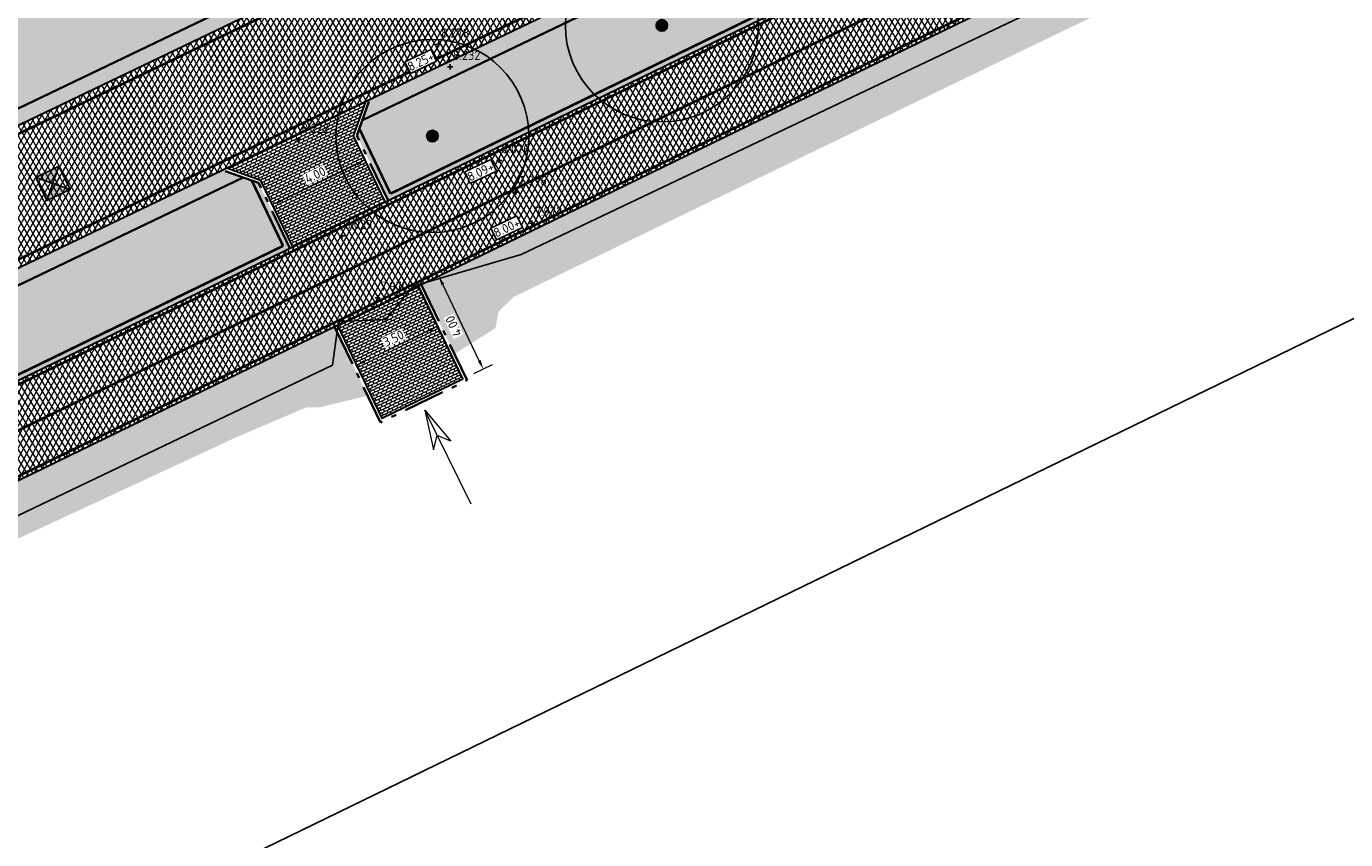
# Model space of a CAD drawing. Header units: metres. Extents: x 157685 to 160831, y 403691 to 406312.
# Tile 22 of 134: x 158734 to 158785, y 404274 to 404306. Entities that reach past the tile are written whole.
import ezdxf

# ---------------------------------------------------------------- set-up
doc = ezdxf.new("R2010")
doc.units = ezdxf.units.M
doc.header["$PDMODE"] = 35
for name, pattern in [('VH-OPSLUITBAND_120X250', [26, 16, -4, 2, -4]), ('VW-1-3_STREEP', [4, 1, -3]), ('VW-30-270_STREEP', [3, 0.3, -2.7])]:
    doc.linetypes.add(name, pattern=pattern)
doc.layers.get('Defpoints').update_dxf_attribs({"color": 171})
for name, color, linetype, lineweight in [('B-WE-GR-BOOM-S (ingemeten)', 90, 'Continuous', 25), ('B-WE-OG-HOOGTEPUNT-S', 7, 'Continuous', 25), ('B-WE-OG-HOOGTEPUNT-T18', 10, 'Continuous', 18), ('B-WE-OG-TOPOGRAFIE_INRIT-G', 10, 'Continuous', 18), ('N-WE-GR-DOORWORTELBARE RUIMTE-G', 80, 'Continuous', 35), ('N-WE-GR-GRAS-A', 62, 'Continuous', 18), ('N-WE-GW-HOOGTE_AFWERKHOOGTE-T25', 7, 'Continuous', 25), ('N-WE-RI-GWA_RIOOLPUT-S', 30, 'Continuous', 25), ('N-WE-VH-GESLOTENVERHARDING_ASFALT-A-200', 253, 'Continuous', 18), ('N-WE-VH-HALFVERHARDING_GRASBETONSTEEN-A-200', 132, 'Continuous', 18), ('N-WE-VH-HALFVERHARDING_GRASBETONSTEEN-G', 7, 'Continuous', 35), ('N-WE-VH-KANTOPSLUITING_OPSLUITBAND_120X250-G', 4, 'VH-OPSLUITBAND_120X250', 35), ('N-WE-VH-KANTVERHARDING-G', 7, 'Continuous', 30), ('N-WE-VH-M', 7, 'Continuous', 18), ('N-WE-VH-OPENVERHARDING_BETONSTRAATSTEEN-A-200', 252, 'Continuous', 18), ('N-WE-VH-VERHARDING_ASFALT-A', 252, 'Continuous', 18), ('N-WE-VW-MARKERING_LANGS_STREEP_13_010-G', 7, 'VW-1-3_STREEP', 13), ('N-WE-VW-MARKERING_LANGS_STREEP_30270_010-G', 7, 'VW-30-270_STREEP', 13), ('N-WE-VW-MARKERING_LANGS_STREEP_DOORGETROKKEN_010-G', 7, 'Continuous', 13)]:
    doc.layers.add(name, color=color, linetype=linetype, lineweight=lineweight)
doc.styles.add('NLCS-ISO', font='NLCS-ISO.TTF')
doc.styles.add('NLCS-ISO-M200-T18', font='NLCS-ISO.TTF', dxfattribs={"height": 0.36})
doc.dimstyles.new('NLCS-M200-T18-PIJL_L2_H2', dxfattribs={"dimscale": 0.2, "dimtxt": 0.36, "dimasz": 1.8, "dimexe": 2, "dimexo": 2, "dimgap": 0.7, "dimtad": 1, "dimzin": 0, "dimdsep": 46, "dimtxsty": 'NLCS-ISO-M200-T18', "dimcen": 0, "dimdle": 2, "dimclrd": 256, "dimclre": 256, "dimclrt": 256, "dimazin": 0, "dimtfac": 1, "dimtofl": 0, "dimtmove": 0, "dimatfit": 3, "dimfxl": 2, "dimfxlon": 1, "dimtfill": 1, "dimtfillclr": 256, "dimtolj": 1, "dimtzin": 0, "dimlwd": -1, "dimlwe": -1, "dimarcsym": 0})
pattern_1 = [(0, (0, 0), (1, 1), [0.12, -0.8]), (45, (0.4, 0.2), (-0.113137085, 1.8667619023), [0.12, -0.8]), (30, (0.08, 0.12), (0.2274613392, 1.2860254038), [0.12, -0.8]), (15, (0.32, 0.48), (0.3856270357, 0.724494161), [0.12, -0.8]), (135, (0.16, 2), (-0.02828427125, -0.6505382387), [0.12, -0.8]), (150, (1.2, 0.4), (0.2156921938, -0.5864101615), [0.12, -0.8]), (165, (0.24, 0.04), (0.1434520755, -0.7010146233), [0.12, -0.8]), (85, (0.4, 0.4), (-0.8726773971, 1.0400164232), [0.12, -0.8]), (100, (0, 0), (-1.1121176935, 0.7787131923), [0.12, -0.8])]
pattern_2 = [(115.91665, (158708.73128, 404272.0808), (-0.14033187, 0.0485486), [0.105, -0.105]), (205.91665, (158708.73128, 404272.0808), (0.04589164, -0.09444023), [])]

# ---------------------------------------------------------------- blocks, each defined once
blk = doc.blocks.new('inrit')
at = {"linetype": 'Continuous'}
for p, q in [((0, 0), (4.064, 0)), ((4.064, 0), (2.532, 0.38)), ((2.532, 0.38), (2.971, 0)), ((4.064, 0), (2.532, -0.38)), ((2.532, -0.38), (2.971, 0))]:
    blk.add_line(p, q, dxfattribs=at)
blk = doc.blocks.new('*D731')
at = {"layer": 'Defpoints', "color": 0, "transparency": 16777216}
for p in [(158749.985, 404294.202), (158750.008, 404294.153), (158746.852, 404292.641)]:
    blk.add_point(p, dxfattribs=at)
at = {"layer": 'N-WE-VH-M', "transparency": 16777216}
for p, q in [((158749.985, 404294.202), (158749.812, 404294.563)), ((158747.153, 404292.845), (158749.66, 404294.046)), ((158746.828, 404292.689), (158746.656, 404293.05))]:
    blk.add_line(p, q, dxfattribs=at)
for points in [[(158749.634, 404294.1), (158749.686, 404293.992), (158749.985, 404294.202)], [(158747.127, 404292.899), (158747.179, 404292.791), (158746.828, 404292.689)]]:
    blk.add_solid(points, dxfattribs=at)
at = {"layer": 'N-WE-VH-M', "transparency": 16777216, "insert": (158748.268, 404293.734), "char_height": 0.36, "attachment_point": 5, "rotation": 25.6069, "style": 'NLCS-ISO-M200-T18', "bg_fill": 3, "box_fill_scale": 1.1, "bg_fill_color": 256, "bg_fill_true_color": 13158600, "bg_fill_transparency": 0}
blk.add_mtext('\\A1;3.50', dxfattribs=at)
blk = doc.blocks.new('*D732')
at = {"layer": 'Defpoints', "color": 0, "transparency": 16777216}
for p in [(158747.167, 404300.659), (158747.203, 404300.585), (158743.6, 404298.846)]:
    blk.add_point(p, dxfattribs=at)
at = {"layer": 'N-WE-VH-M', "transparency": 16777216}
for p, q in [((158747.167, 404300.659), (158746.993, 404301.02)), ((158743.888, 404299.077), (158746.842, 404300.503)), ((158743.564, 404298.921), (158743.39, 404299.281))]:
    blk.add_line(p, q, dxfattribs=at)
for points in [[(158746.816, 404300.557), (158746.869, 404300.449), (158747.167, 404300.659)], [(158743.862, 404299.131), (158743.915, 404299.023), (158743.564, 404298.921)]]:
    blk.add_solid(points, dxfattribs=at)
at = {"layer": 'N-WE-VH-M', "transparency": 16777216, "insert": (158745.226, 404300.078), "char_height": 0.36, "attachment_point": 5, "rotation": 25.7618, "style": 'NLCS-ISO-M200-T18', "bg_fill": 3, "box_fill_scale": 1.1, "bg_fill_color": 256, "bg_fill_true_color": 13158600, "bg_fill_transparency": 0}
blk.add_mtext('\\A1;4.00', dxfattribs=at)
blk = doc.blocks.new('*D733')
at = {"layer": 'Defpoints', "color": 0, "transparency": 16777216}
for p in [(158750.026, 404296.145), (158749.235, 404295.766), (158750.964, 404292.158)]:
    blk.add_point(p, dxfattribs=at)
at = {"layer": 'N-WE-VH-M', "transparency": 16777216}
for p, q in [((158749.665, 404295.972), (158750.387, 404296.318)), ((158751.599, 404292.862), (158750.182, 404295.82)), ((158751.394, 404292.365), (158752.116, 404292.71))]:
    blk.add_line(p, q, dxfattribs=at)
for points in [[(158750.128, 404295.794), (158750.236, 404295.846), (158750.026, 404296.145)], [(158751.545, 404292.836), (158751.654, 404292.888), (158751.755, 404292.537)]]:
    blk.add_solid(points, dxfattribs=at)
at = {"layer": 'N-WE-VH-M', "transparency": 16777216, "insert": (158750.602, 404294.203), "char_height": 0.36, "attachment_point": 5, "rotation": 115.6069, "style": 'NLCS-ISO-M200-T18', "bg_fill": 3, "box_fill_scale": 1.1, "bg_fill_color": 256, "bg_fill_true_color": 13158600, "bg_fill_transparency": 0}
blk.add_mtext('\\A1;4.00', dxfattribs=at)
blk = doc.blocks.new('SGR-BOOM_01')
at = {"ltscale": 0.1}
h = blk.add_hatch(color=256, dxfattribs=at)
edge = h.paths.add_edge_path()
edge.add_arc((0, 0), 0.15, 0, 360)
for radius in [2.5, 0.045]:
    blk.add_circle((0, 0), radius)
blk.add_circle((0, 0), 0.15, dxfattribs=at)
blk = doc.blocks.new('*U858')
for points in [[(0, 0), (0.5, 0.5), (-0.5, 0.5)], [(0.5, -0.5), (0, 0), (-0.5, -0.5)]]:
    blk.add_hatch(color=256).paths.add_polyline_path(points)
at = {"ltscale": 1000}
blk.add_lwpolyline([(0.5, -0.5), (0.5, 0.5), (-0.5, 0.5), (-0.5, -0.5)], close=True, dxfattribs=at)
for points in [[(-0.5, 0.5), (0.5, -0.5)], [(0.5, 0.5), (-0.5, -0.5)]]:
    blk.add_lwpolyline(points)
blk = doc.blocks.new('SOG-HOOGTEPUNT-SO')
for p, q in [((-0.5, 0), (0.5, 0)), ((0, 0.5), (0, -0.5))]:
    blk.add_line(p, q)

msp = doc.modelspace()

# ---------------------------------------------------------------- hatches: boundary and pattern name
at = {"layer": 'N-WE-GR-GRAS-A'}
h = msp.add_hatch(dxfattribs=at)
h.set_pattern_fill('AGR-GRAS_01-SO', color=256, scale=0.04, pattern_type=2)
h.set_pattern_definition(pattern_1)
edge = h.paths.add_edge_path()
edge.add_line((158729.928, 404301.368), (158731.069, 404301.416))
edge.add_line((158731.069, 404301.416), (158776.005, 404322.953))
edge.add_arc((158771.078, 404333.233), 11.4, 295.6069, 348.105)
edge.add_line((158782.233, 404330.883), (158784.599, 404342.114))
edge.add_line((158784.599, 404342.114), (158783.23, 404342.57))
edge.add_line((158783.23, 404342.57), (158780.658, 404330.615))
edge.add_line((158780.658, 404330.615), (158778.507, 404328.575))
edge.add_line((158778.507, 404328.575), (158774.281, 404326.055))
edge.add_line((158774.281, 404326.055), (158756.313, 404317.516))
edge.add_line((158756.313, 404317.516), (158728.441, 404304.471))
edge.add_line((158728.441, 404304.471), (158729.928, 404301.368))
h = msp.add_hatch(dxfattribs=at)
h.set_pattern_fill('AGR-GRAS_01-SO', color=256, scale=0.04, pattern_type=2)
h.set_pattern_definition(pattern_1)
h.paths.add_polyline_path([(158749.343, 404295.818), (158750.633, 404293.126), (158752.227, 404294.126), (158752.346, 404294.77), (158752.934, 404295.341), (158763.146, 404300.292), (158774.097, 404305.582), (158779.688, 404308.248), (158797.49, 404316.639), (158804.687, 404319.758), (158806.299, 404320.608), (158806.847, 404320.736), (158810.179, 404322.045), (158808.883, 404324.75)])
h = msp.add_hatch(dxfattribs=at)
h.set_pattern_fill('AGR-GRAS_01-SO', color=256, scale=0.04, pattern_type=2)
h.set_pattern_definition(pattern_1)
edge = h.paths.add_edge_path()
edge.add_line((158746.847, 404301.604), (158748.055, 404299.084))
edge.add_line((158748.055, 404299.084), (158789.013, 404318.986))
edge.add_arc((158788.139, 404320.785), 2, 295.9167, 385.9167)
edge.add_line((158789.937, 404321.659), (158789.505, 404322.548))
edge.add_line((158789.505, 404322.548), (158747.058, 404302.204))
edge.add_line((158747.058, 404302.204), (158746.847, 404301.604))
h = msp.add_hatch(dxfattribs=at)
h.set_pattern_fill('AGR-GRAS_01-SO', color=256, scale=0.04, pattern_type=2)
h.set_pattern_definition(pattern_1)
h.paths.add_polyline_path([(158743.024, 404299.772), (158742.424, 404299.983), (158708.045, 404283.507), (158708.094, 404282.366), (158709.144, 404280.175), (158744.242, 404297.23)])
h = msp.add_hatch(dxfattribs=at)
h.set_pattern_fill('AGR-GRAS_01-SO', color=256, scale=0.04, pattern_type=2)
h.set_pattern_definition(pattern_1)
h.paths.add_polyline_path([(158747.265, 404291.501), (158745.979, 404294.183), (158710.431, 404276.909), (158711.363, 404274.965), (158713.342, 404275.85), (158718.062, 404278.362), (158731.521, 404284.952), (158742.189, 404289.905), (158744.884, 404291.05), (158745.376, 404291.049)])
at = {"layer": 'N-WE-VH-GESLOTENVERHARDING_ASFALT-A-200', "true_color": 0xcf7363}
h = msp.add_hatch(dxfattribs=at)
h.set_pattern_fill('AVH-ASFALT-SO', color=23, scale=0.2, angle=90, pattern_type=2)
h.set_pattern_definition([(61.97232, (158667.01631, 404201.6964), (-0.17654414, 0.09397961), []), (121.97232, (158667.01631, 404201.6964), (-0.1696608, -0.1059019), [])])
edge = h.paths.add_edge_path()
edge.add_line((158670.594, 404104.047), (158673.489, 404104.146))
edge.add_line((158673.489, 404104.146), (158673.457, 404105.146))
edge.add_line((158673.457, 404105.146), (158673.349, 404115.148))
edge.add_line((158673.349, 404115.148), (158669.632, 404223.064))
edge.add_arc((158721.102, 404224.836), 51.5, 115.9167, 181.9723, ccw=False)
edge.add_line((158698.593, 404271.157), (158844.254, 404341.938))
edge.add_arc((158931.667, 404162.052), 200, 102.00331, 115.91665, ccw=False)
edge.add_line((158890.073, 404357.679), (158896.09, 404358.959))
edge.add_line((158896.09, 404358.959), (158896.134, 404362.546))
edge.add_line((158896.134, 404362.546), (158889.345, 404361.103))
edge.add_arc((158931.667, 404162.052), 203.5, 102.00331, 115.91665)
edge.add_line((158842.724, 404345.086), (158697.063, 404274.305))
edge.add_arc((158721.102, 404224.836), 55, 115.9167, 181.9723)
edge.add_line((158666.135, 404222.943), (158669.851, 404115.027))
edge.add_line((158669.851, 404115.027), (158670.558, 404105.046))
edge.add_line((158670.558, 404105.046), (158670.594, 404104.047))
at = {"layer": 'N-WE-VH-HALFVERHARDING_GRASBETONSTEEN-A-200'}
h = msp.add_hatch(dxfattribs=at)
h.set_pattern_fill('AVH-GRASBETONSTEEN_02-SO', color=256, scale=0.2, pattern_type=2)
h.set_pattern_definition([(45, (0, 0), (-0.19798989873, 0.19798989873), [0.14, -0.14]), (135, (0, 0), (-0.19798989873, -0.19798989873), [0.14, -0.14]), (45, (-0.099, 0.099), (-0.19798989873, 0.19798989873), [0.14, -0.14]), (135, (0.099, 0.099), (-0.19798989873, -0.19798989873), [0.14, -0.14])])
edge = h.paths.add_edge_path()
edge.add_line((158690.418, 404281.63), (158691.197, 404281.393))
edge.add_arc((158725.236, 404223.103), 67.5, 115.60693, 120.28306, ccw=False)
edge.add_line((158696.062, 404283.974), (158699.215, 404285.484))
edge.add_line((158699.215, 404285.484), (158699.496, 404286.285))
edge.add_line((158699.496, 404286.285), (158695.803, 404284.515))
edge.add_arc((158725.236, 404223.103), 68.1, 115.60693, 120.74848)
edge = h.paths.add_edge_path()
edge.add_line((158685.825, 404277.903), (158686.065, 404278.81))
edge.add_arc((158725.236, 404223.103), 68.1, 125.11313, 167.79179)
edge.add_line((158658.676, 404237.504), (158659.214, 404237.155))
edge.add_arc((158725.236, 404223.103), 67.5, 125.72266, 167.98499, ccw=False)
edge = h.paths.add_edge_path()
edge.add_line((158703.411, 404281.285), (158702.61, 404281.567))
edge.add_line((158702.61, 404281.567), (158698.223, 404279.465))
edge.add_arc((158725.236, 404223.103), 62.5, 115.60693, 169.75116)
edge.add_line((158663.733, 404234.224), (158664.279, 404233.869))
edge.add_arc((158725.236, 404223.103), 61.9, 115.60693, 169.98392, ccw=False)
edge.add_line((158698.483, 404278.924), (158703.411, 404281.285))
h.paths.add_polyline_path([(158725.612, 404298.136), (158725.893, 404298.936), (158703.229, 404288.074), (158704.03, 404287.792)])
h.paths.add_polyline_path([(158730.528, 404301.157), (158731.328, 404300.875), (158768.112, 404318.505), (158767.933, 404319.084)])
h.paths.add_polyline_path([(158742.424, 404299.983), (158741.623, 404300.265), (158708.327, 404284.307), (158708.045, 404283.507)])
h.paths.add_polyline_path([(158747.34, 404303.005), (158747.058, 404302.204), (158769.784, 404313.096), (158769.605, 404313.676)])
at = {"layer": 'N-WE-VH-OPENVERHARDING_BETONSTRAATSTEEN-A-200'}
h = msp.add_hatch(dxfattribs=at)
h.set_pattern_fill('AVH-BSS_KEIFORMAAT_HALFST-SO', color=256, scale=0.1, angle=90, pattern_type=2)
h.set_pattern_definition(pattern_2)
h.paths.add_polyline_path([(158741.776, 404300.338), (158743.11, 404299.869), (158744.35, 404297.283), (158747.944, 404299.03), (158746.717, 404301.597), (158747.187, 404302.931)])
h = msp.add_hatch(dxfattribs=at)
h.set_pattern_fill('AVH-BSS_KEIFORMAAT_HALFST-SO', color=256, scale=0.1, angle=90, pattern_type=2)
h.set_pattern_definition(pattern_2)
h.paths.add_polyline_path([(158747.816, 404290.629), (158750.964, 404292.158), (158749.232, 404295.764), (158746.087, 404294.236)])
at = {"layer": 'N-WE-VH-VERHARDING_ASFALT-A'}
h = msp.add_hatch(dxfattribs=at)
h.set_pattern_fill('AVH-ASFALT', color=256, scale=0.2, pattern_type=2)
h.set_pattern_definition([(60, (0, 0), (-0.17320508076, 0.1), []), (120, (0, 0), (-0.17320508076, -0.1), [])])
h.paths.add_polyline_path([(158699.567, 404285.653), (158696.062, 404283.974, 0.297114), (158657.769, 404220.987), (158657.942, 404215.467), (158662.939, 404215.624), (158662.839, 404218.822), (158662.766, 404221.144, -0.297114), (158698.223, 404279.465), (158701.153, 404280.869), (158778.425, 404317.903), (158776.264, 404322.412)])

# ---------------------------------------------------------------- linework, layer by layer
at = {"layer": 'Defpoints'}
msp.add_lwpolyline([(158681.467, 404243.887), (158855.92, 404328.707), (158833.22, 404375.396), (158658.767, 404290.576)], close=True, dxfattribs=at)
msp.add_lwpolyline([(158720.535, 404280.571), (158745.894, 404292.687), (158746.131, 404294.382), (158747.971, 404294.458), (158749.034, 404295.758), (158753.229, 404296.995), (158782.092, 404310.71), (158807.857, 404322.763), (158810.862, 404320.059), (158812.731, 404321.877), (158814.488, 404321.42), (158813.56, 404324.779), (158816.306, 404327.673), (158825.538, 404331.802), (158840.526, 404339.084), (158860.717, 404348.152), (158879.701, 404354.369), (158909.51, 404361.242), (158945.242, 404368.335), (158946.725, 404367.739)], dxfattribs=at)
at = {"layer": 'N-WE-GR-DOORWORTELBARE RUIMTE-G', "const_width": 0.1}
msp.add_lwpolyline([(158789.758, 404321.572, -0.414214), (158788.925, 404319.166), (158748.149, 404299.351)], format="xyb", dxfattribs=at)
for points in [[(158748.149, 404299.351), (158746.941, 404301.871)], [(158743.975, 404297.323), (158742.757, 404299.866)], [(158743.975, 404297.323), (158709.237, 404280.443)]]:
    msp.add_lwpolyline(points, dxfattribs=at)
at = {"layer": 'N-WE-VH-HALFVERHARDING_GRASBETONSTEEN-G'}
for points in [[(158776.005, 404322.953), (158730.528, 404301.157)], [(158789.505, 404322.548), (158747.058, 404302.204)], [(158742.424, 404299.983), (158708.045, 404283.507)]]:
    msp.add_lwpolyline(points, dxfattribs=at)
at = {"layer": 'N-WE-VH-KANTOPSLUITING_OPSLUITBAND_120X250-G', "ltscale": 0.1, "flags": 128}
for points in [[(158748.055, 404299.084), (158746.847, 404301.604), (158747.34, 404303.005)], [(158744.242, 404297.23), (158743.024, 404299.772), (158741.623, 404300.265)], [(158745.979, 404294.183), (158747.76, 404290.468), (158751.124, 404292.103), (158749.343, 404295.819)]]:
    msp.add_lwpolyline(points, dxfattribs=at)
at = {"layer": 'N-WE-VH-KANTVERHARDING-G'}
for points in [[(159200.585, 404334.263), (159195.441, 404332.694, -0.155199), (159139.372, 404333.367), (159003.821, 404378.276, 0.133134), (158963.33, 404380.514), (158888.835, 404364.675, 0.059427), (158844.551, 404349.595), (158701.056, 404280.822)], [(159237.45, 404339.447, -0.021058), (159225.545, 404335.232), (159184.38, 404322.577, -0.155354), (159147.975, 404322.942), (159005.832, 404369.772, 0.13271), (158958.953, 404372.324), (158890.073, 404357.679, 0.060783), (158844.254, 404341.938), (158698.593, 404271.157, 0.296478), (158669.632, 404223.064), (158673.349, 404115.148)], [(158789.013, 404318.986), (158697.063, 404274.305, 0.296478), (158666.135, 404222.943), (158666.628, 404208.628)]]:
    msp.add_lwpolyline(points, format="xyb", dxfattribs=at)
for points in [[(158776.264, 404322.412), (158699.567, 404285.653)], [(158747.947, 404299.031), (158746.717, 404301.597), (158747.187, 404302.931)], [(158744.35, 404297.283), (158743.11, 404299.869), (158741.776, 404300.338)], [(158746.088, 404294.235), (158747.816, 404290.629), (158750.964, 404292.158), (158749.235, 404295.767)]]:
    msp.add_lwpolyline(points, dxfattribs=at)
at = {"layer": 'N-WE-VW-MARKERING_LANGS_STREEP_13_010-G', "const_width": 0.1, "flags": 128}
for points in [[(158773.508, 404320.758), (158699.697, 404285.383), (158696.192, 404283.703, 0.297114), (158658.069, 404220.996), (158658.141, 404218.675)], [(158775.41, 404316.79), (158700.927, 404281.093), (158698.094, 404279.735, 0.297114), (158662.466, 404221.134), (158662.539, 404218.813)]]:
    msp.add_lwpolyline(points, format="xyb", dxfattribs=at)
at = {"layer": 'N-WE-VW-MARKERING_LANGS_STREEP_30270_010-G', "const_width": 0.1, "flags": 128}
msp.add_lwpolyline([(159792.987, 404962.746, -0.099404), (159785.597, 404958.419), (159783.624, 404957.741, 0.096117), (159776.447, 404953.601), (159774.345, 404951.778), (159747.108, 404928.141, 0.043037), (159722.974, 404903.255), (159705.82, 404882.215, 0.047339), (159621.619, 404756.297), (159568.406, 404657.676, -0.049533), (159507.778, 404567.864), (159457.899, 404507.77, -0.018201), (159404.644, 404448.163), (159370.769, 404412.916, -0.104938), (159347.32, 404397.007), (159322.053, 404386.71, 0.0216), (159317.991, 404384.846), (159267.269, 404358.864, 0.071669), (159259.881, 404353.629, -0.073217), (159252.318, 404348.305), (159248.244, 404346.25, -0.042275), (159225.031, 404336.904), (159183.865, 404324.25, -0.155354), (159148.523, 404324.604), (159006.38, 404371.435, 0.13271), (158958.589, 404374.036), (158889.709, 404359.391, 0.060783), (158843.489, 404343.512), (158697.828, 404272.731, 0.296478), (158667.884, 404223.004), (158671.6, 404115.088), (158672.048, 404104.097)], format="xyb", dxfattribs=at)
at = {"layer": 'N-WE-VW-MARKERING_LANGS_STREEP_DOORGETROKKEN_010-G', "const_width": 0.1, "flags": 128}
for points in [[(159237.394, 404339.586, -0.021058), (159225.501, 404335.375), (159184.335, 404322.721, -0.155354), (159148.022, 404323.085), (159005.879, 404369.915, 0.13271), (158958.922, 404372.471), (158890.042, 404357.826, 0.060783), (158844.189, 404342.073), (158698.528, 404271.292, 0.296478), (158669.483, 404223.059), (158673.199, 404115.143)], [(158789.078, 404318.851), (158697.129, 404274.17, 0.296478), (158666.284, 404222.948), (158666.777, 404208.633)]]:
    msp.add_lwpolyline(points, format="xyb", dxfattribs=at)

# ---------------------------------------------------------------- block references
at = {"layer": 'B-WE-GR-BOOM-S (ingemeten)', "xscale": 1.5, "yscale": 1.5, "zscale": 1.5}
for p in [(158758.695, 404305.886, 8.165), (158749.778, 404301.591, 8.131)]:
    msp.add_blockref('SGR-BOOM_01', p, dxfattribs=at)
at = {"layer": 'B-WE-OG-HOOGTEPUNT-S', "xscale": 0.2, "yscale": 0.2, "zscale": 0.2}
for p in [(158750.016, 404305.142, 8.278), (158750.469, 404304.278, 8.232), (158744.583, 404301.443, 8.222), (158752.372, 404300.645, 8.026), (158753.022, 404299.404, 7.996), (158753.647, 404298.211, 7.972), (158746.257, 404297.709, 8.029), (158747.651, 404295.306, 7.97)]:
    msp.add_blockref('SOG-HOOGTEPUNT-SO', p, dxfattribs=at)
at = {"layer": 'B-WE-OG-TOPOGRAFIE_INRIT-G', "rotation": 116.2592043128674}
msp.add_blockref('inrit', (158751.279, 404287.297), dxfattribs=at)
at = {"layer": 'N-WE-RI-GWA_RIOOLPUT-S', "rotation": 205.6069263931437}
msp.add_blockref('*U858', (158735.031, 404299.747, 8.267), dxfattribs=at)

# ---------------------------------------------------------------- texts
at = {"layer": 'B-WE-OG-HOOGTEPUNT-T18', "style": 'NLCS-ISO'}
for s, p in [('8.278', (158750.118, 404305.414, 8.278)), ('8.232', (158750.571, 404304.549, 8.232)), ('8.222', (158744.686, 404301.715, 8.222)), ('8.026', (158752.474, 404300.917, 8.026)), ('7.996', (158753.125, 404299.675, 7.996)), ('7.972', (158753.749, 404298.483, 7.972)), ('8.029', (158746.36, 404297.981, 8.029)), ('7.970', (158747.754, 404295.577, 7.97))]:
    msp.add_text(s, height=0.36, rotation=359.8908, dxfattribs=at).set_placement(p)

# ---------------------------------------------------------------- next in the draw order: texts
at = {"layer": 'N-WE-GW-HOOGTE_AFWERKHOOGTE-T25', "char_height": 0.36, "width": 0.97783, "attachment_point": 5, "rotation": 25.3255, "style": 'NLCS-ISO-M200-T18', "bg_fill": 19, "box_fill_scale": 1.2, "bg_fill_color": 256, "bg_fill_transparency": 0}
for s, insert in [('8.25+', (158749.328, 404304.487)), ('8.09+', (158751.651, 404300.208)), ('8.00+', (158752.665, 404298.026))]:
    msp.add_mtext(s, dxfattribs=dict(at, insert=insert))

# ---------------------------------------------------------------- next in the draw order: dimensions: what is measured, and where the dimension line sits
at = {"layer": 'N-WE-VH-M'}
for p1, p2, distance, picture, middle in [((158743.6, 404298.846), (158747.203, 404300.585), 0.083, '*D732', (158745.226, 404300.078)), ((158746.852, 404292.641), (158750.008, 404294.153), 0.054, '*D731', (158748.268, 404293.734))]:
    dim = msp.add_aligned_dim(p1=p1, p2=p2, distance=distance, dimstyle='NLCS-M200-T18-PIJL_L2_H2', dxfattribs=at)
    dim.commit()
    dim.dimension.update_dxf_attribs({"geometry": picture, "text_midpoint": middle})

# ---------------------------------------------------------------- next in the draw order: dimensions: what is measured, and where the dimension line sits
dim = msp.add_aligned_dim(p1=(158750.964, 404292.158), p2=(158749.235, 404295.766), distance=-0.877, dimstyle='NLCS-M200-T18-PIJL_L2_H2', dxfattribs=at)
dim.commit()
dim.dimension.update_dxf_attribs({"geometry": '*D733', "text_midpoint": (158750.602, 404294.203)})

doc.saveas('drawing.dxf')
